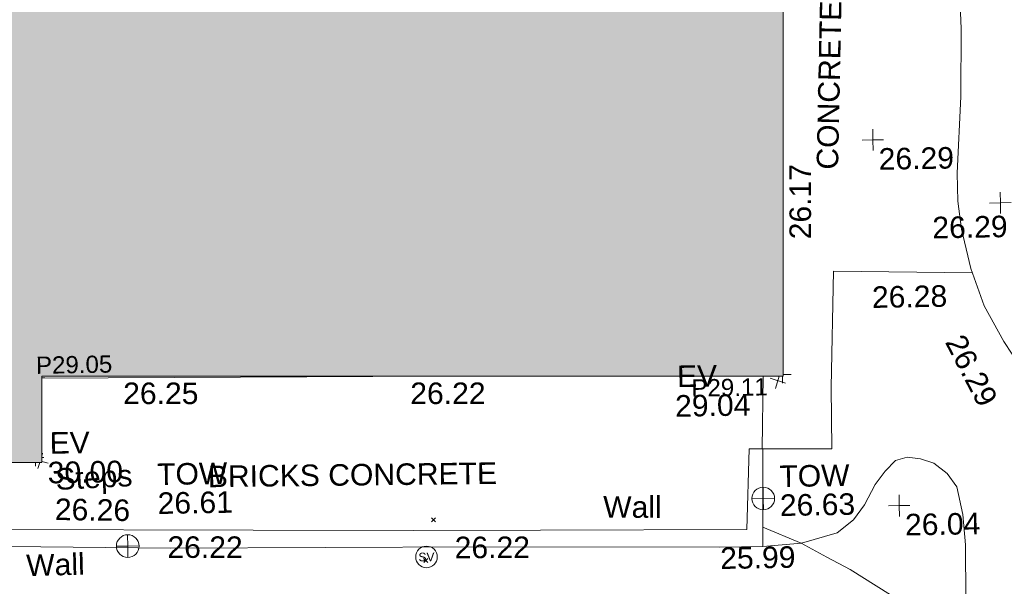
# Model space of a CAD drawing. Header units: millimetres. Extents: x -287732 to 520720, y -88450 to 287754.
# Tile 62 of 256: x -138762 to -121618, y 46477 to 56340. Entities that reach past the tile are written whole.
import ezdxf

# ---------------------------------------------------------------- set-up
doc = ezdxf.new("R2010")
doc.units = ezdxf.units.MM
doc.linetypes.add('IMPORT-UG_ELEC_STREET LIGHTING_QLB2 _2_', pattern=[2700, 1500, -300.0000000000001, 0, -250, 150, -300.0000000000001, 0, -200])
for name, color, linetype, lineweight, true_color in [('00_TOPO_EAVE', 7, 'Continuous', 9, 0x666666), ('00_TOPO_FOOTPATH', 7, 'Continuous', 9, 0xa50000), ('00_TOPO_LEVEL_SPOT', 7, 'Continuous', 9, 0x666666), ('00_TOPO_SERV_STOP_VALVE', 7, 'Continuous', 9, 0x666666), ('00_TOPO_TOP_OF_WALL', 7, 'Continuous', 9, 0x666666), ('00_TOPO_WALL', 7, 'Continuous', 9, 0x7c00a5), ('00_UAV_BUILDING_OUTLINE', 5, 'Continuous', 9, 0x0000ff), ('00_UAV_FORM_LINES', 7, 'Continuous', 9, 0x666666), ('00_UAV_STEPS', 7, 'Continuous', 9, 0x666666), ('00_UAV_WALL', 7, 'Continuous', 9, 0x7c00a5), ('01_DTM_CONTOUR_MNR', 7, 'Continuous', 9, 0xa5a552), ('12333-PUM-2D-U-0001-C01 - Rev2_REVIT IMPORT_dwg', 7, 'Continuous', 9, 0x767676), ('A_RHA_Line', 7, 'Continuous', 9, 0x00a600)]:
    doc.layers.add(name, color=color, linetype=linetype, lineweight=lineweight, true_color=true_color)
for name, color, linetype, lineweight in [('00_TOPO_SURFACE', 7, 'Continuous', 9), ('00_TOPO_SURVEY_TEXT', 7, 'Continuous', 9), ('00_UAV_SURVEY_TEXT', 7, 'Continuous', 9), ('A_RHA_Detail', 7, 'Continuous', 9), ('GEN-TEXT', 7, 'Continuous', 9), ('PARAPET', 7, 'Continuous', 9), ('PARAPET_LVL', 7, 'Continuous', 9)]:
    doc.layers.add(name, color=color, linetype=linetype, lineweight=lineweight)
doc.styles.add('Arial_3', font='arial.ttf', dxfattribs={"height": 299.9999999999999})
doc.styles.add('Swis721 Lt BT', font='swissl.ttf', dxfattribs={"height": 399.9999999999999})
doc.styles.add('Swis721 Lt BT_2', font='swissl.ttf', dxfattribs={"height": 375})

# ---------------------------------------------------------------- blocks, each defined once
blk = doc.blocks.new('12333-PUM-2D-U-0001-C01 - Rev2_REVIT IMPORT_dwg_MSL_Eaves_SYM_1-V29-Site Location Plan Proposed')
at = {"layer": '00_TOPO_EAVE', "color": 254, "true_color": 0xcccccc}
for p, q in [((69.72787777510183, 214.1792794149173), (116.0873754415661, 356.5791934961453)), ((-116.0873754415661, -356.5791934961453), (-21.5309100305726, -66.13530975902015)), ((356.5791934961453, -116.0873754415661), (65.6385079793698, -21.36917200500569))]:
    blk.add_line(p, q, dxfattribs=at)
blk = doc.blocks.new('12333-PUM-2D-U-0001-C01 - Rev2_REVIT IMPORT_dwg_MSL_Eaves_SYM_1-V30-Site Location Plan Proposed')
at = {"layer": '00_TOPO_EAVE', "color": 254, "true_color": 0xcccccc}
for p, q in [((356.5791934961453, -116.0873754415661), (-356.5791934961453, 116.0873754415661)), ((-116.0873754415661, -356.5791934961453), (67.17611227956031, 206.3411619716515))]:
    blk.add_line(p, q, dxfattribs=at)
blk = doc.blocks.new('12333-PUM-2D-U-0001-C01 - Rev2_REVIT IMPORT_dwg_MM-2077200-Site Location Plan Proposed')
at = {"layer": '00_TOPO_LEVEL_SPOT', "color": 254, "true_color": 0xcccccc, "flags": 128}
for points in [[(500.0000000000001, 0), (0, 0), (0, 500.0000000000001)], [(0, -500.0000000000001), (0, 0), (-500.0000000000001, 0)]]:
    blk.add_lwpolyline(points, dxfattribs=at)
blk = doc.blocks.new('12333-PUM-2D-U-0001-C01 - Rev2_REVIT IMPORT_dwg_TOW-2077202-Site Location Plan Proposed')
at = {"layer": '00_TOPO_TOP_OF_WALL', "color": 254, "true_color": 0xcccccc, "flags": 128}
for points in [[(0, 525.0554400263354), (0, 0), (-525.0554401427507, 0)], [(525.0554401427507, 0), (0, 0), (0, -525.0554400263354)]]:
    blk.add_lwpolyline(points, dxfattribs=at)
at = {"layer": '00_TOPO_TOP_OF_WALL', "color": 254, "true_color": 0xcccccc}
blk.add_circle((0, 0), 525.0554401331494, dxfattribs=at)
blk = doc.blocks.new('12333-PUM-2D-U-0001-C01 - Rev2_REVIT IMPORT_dwg_MSL_Sluice_Valve_SYM-2077246-Site Location Plan Proposed')
at = {"layer": '00_TOPO_SERV_STOP_VALVE', "color": 254, "true_color": 0xcccccc}
blk.add_circle((0, 0), 500.0000000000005, dxfattribs=at)
at = {"layer": '00_TOPO_SERV_STOP_VALVE', "insert": (0, 198.9876086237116), "char_height": 399.9999999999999, "width": 785.1100955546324, "attachment_point": 2, "line_spacing_factor": 1.005061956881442, "style": 'Swis721 Lt BT'}
blk.add_mtext('SV', dxfattribs=at)
blk = doc.blocks.new('12333-PUM-2D-U-0001-C01 - Rev2_REVIT IMPORT_dwg_MGS62954_T2_Galway_ITM_3d_Rev1-2077680-Site Location Plan Proposed')
at = {"layer": '00_TOPO_FOOTPATH', "color": 254, "true_color": 0xcccccc, "flags": 128}
blk.add_lwpolyline([(533777538.1819847, 725616496.4168013), (533778613.2895741, 725616484.6170917), (533779126.9856635, 725616469.1838763), (533779329.3534798, 725616457.2921363), (533779555.8578035, 725616374.3420746), (533779758.8535114, 725616279.5434996), (533779861.9477856, 725616214.4095683), (533780010.166481, 725616050.1229175), (533780205.9056981, 725615733.0378702), (533780366.7064798, 725615302.0103011), (533780513.7881675, 725614865.155266), (533780572.4878369, 725614425.0875031), (533780591.8629357, 725613737.5710012), (533780566.1546593, 725612554.8840784), (533780477.8303953, 725611220.3018545), (533780480.3784057, 725610732.9376119), (533780532.0616412, 725610243.2801838), (533780683.1143526, 725609556.3926386), (533780906.2821769, 725608902.7706465), (533781239.9884506, 725608278.772731), (533781800.8862864, 725607382.016971), (533781756.5657898, 725605537.4467443), (533781725.3712258, 725601166.1869714), (533781678.9845585, 725599996.7262207)], dxfattribs=at)
at = {"layer": '00_TOPO_SURFACE', "color": 254, "true_color": 0xcccccc}
blk.add_line((533777036.5826259, 725607745.2262388), (533777000.0398872, 725606481.7566099), dxfattribs=at)
at = {"layer": '00_TOPO_SURFACE', "color": 254, "true_color": 0xcccccc, "flags": 128}
blk.add_lwpolyline([(533780708.236141, 725609482.8150358), (533778294.6640255, 725609553.2556732), (533778218.010474, 725607534.1525539), (533778212.6665731, 725606457.9720769), (533777020.4801217, 725606481.7145505), (533777009.843955, 725606481.533757)], dxfattribs=at)
at = {"layer": '00_TOPO_WALL', "color": 254, "true_color": 0xcccccc, "flags": 128}
blk.add_lwpolyline([(533757819.2392223, 725605429.4615088), (533757805.0682338, 725605120.706388), (533761592.0078224, 725605072.8262004), (533766662.0254955, 725604935.4632813), (533772059.5978797, 725604859.8200961), (533776234.0175633, 725604782.5336486), (533776978.8571448, 725604780.2122495), (533776994.4910346, 725605686.7466115), (533777010.121761, 725606480.6122104), (533776769.9369526, 725606486.9870002)], dxfattribs=at)
at = {"layer": '00_UAV_FORM_LINES', "color": 254, "true_color": 0xcccccc, "flags": 128}
blk.add_lwpolyline([(533776978.8571448, 725604780.2122495), (533777654.8955, 725604830.6235001), (533778279.8954999, 725604999.6235001), (533778565.8955001, 725605215.6235001), (533778762.8955, 725605476.6235001), (533778955.8954999, 725605825.6235001), (533779132.8954999, 725606057.6235001), (533779317.8955001, 725606239.6235), (533779517.8955, 725606291.6235), (533779753.8955001, 725606258.6235), (533779982.8954999, 725606178.6235), (533780212.8955001, 725605993.6235), (533780372.8954999, 725605763.6235), (533780472.8954999, 725605276.6235001), (533780510.8955001, 725604750.6235001), (533780454.8955, 725600008.6235), (533780379.8954999, 725597528.6234999), (533780272.8955001, 725596598.6235001), (533780161.8954999, 725595804.6235001)], dxfattribs=at)
at = {"layer": '00_UAV_WALL', "color": 254, "true_color": 0xcccccc, "flags": 128}
blk.add_lwpolyline([(533776769.9369526, 725606486.9870002), (533776703.8956792, 725605080.6234189), (533773112.3530274, 725605133.2762522), (533770905.8956793, 725605165.623419), (533768113.2162371, 725605220.2694452), (533763597.8956792, 725605308.6234189)], dxfattribs=at)
at = {"layer": '01_DTM_CONTOUR_MNR', "color": 254, "true_color": 0xcccccc, "flags": 128}
blk.add_lwpolyline([(533781150.0299785, 725600445.6880859), (533781029.5691383, 725601097.7333237), (533780489.7646504, 725602873.1713252), (533780490, 725602850), (533780281.4703628, 725603185.4509455), (533778496.1107269, 725604357.1389772), (533778091.9234627, 725604577.6931739), (533777650.0000001, 725604830.0000001), (533776984.6820986, 725605117.97342)], dxfattribs=at)
at = {"xscale": 0.375, "yscale": 0.375, "zscale": 0.375}
for name, p in [('12333-PUM-2D-U-0001-C01 - Rev2_REVIT IMPORT_dwg_MM-2077200-Site Location Plan Proposed', (533779019.3547527, 725611824.7356838)), ('12333-PUM-2D-U-0001-C01 - Rev2_REVIT IMPORT_dwg_MM-2077200-Site Location Plan Proposed', (533781220, 725610690.0000001)), ('12333-PUM-2D-U-0001-C01 - Rev2_REVIT IMPORT_dwg_MSL_Eaves_SYM_1-V30-Site Location Plan Proposed', (533777293.3252901, 725607662.9536364)), ('12333-PUM-2D-U-0001-C01 - Rev2_REVIT IMPORT_dwg_MSL_Eaves_SYM_1-V29-Site Location Plan Proposed', (533764427.3592075, 725606490.2140942)), ('12333-PUM-2D-U-0001-C01 - Rev2_REVIT IMPORT_dwg_TOW-2077202-Site Location Plan Proposed', (533777002.1306774, 725605616.7505282)), ('12333-PUM-2D-U-0001-C01 - Rev2_REVIT IMPORT_dwg_MM-2077200-Site Location Plan Proposed', (533779366.916047, 725605452.4166504)), ('12333-PUM-2D-U-0001-C01 - Rev2_REVIT IMPORT_dwg_TOW-2077202-Site Location Plan Proposed', (533765923.2974746, 725604982.4009554)), ('12333-PUM-2D-U-0001-C01 - Rev2_REVIT IMPORT_dwg_MSL_Sluice_Valve_SYM-2077246-Site Location Plan Proposed', (533771120.9583463, 725604702.4859914))]:
    blk.add_blockref(name, p, dxfattribs=at)
at = {"layer": '00_TOPO_EAVE', "char_height": 375, "attachment_point": 1, "line_spacing_factor": 1.005061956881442, "style": 'Swis721 Lt BT_2'}
for s, insert, width in [('EV', (533775537.466335, 725607956.4014934), 736.078940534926), ('29.04', (533775495.6445013, 725607440.9180723), 1495.902363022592), ('EV', (533764594.6859806, 725606986.9811611), 736.078940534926), ('30.00', (533764552.8641471, 725606471.4977401), 1495.902363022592)]:
    blk.add_mtext(s, dxfattribs=dict(at, insert=insert, width=width))
at = {"layer": '00_TOPO_FOOTPATH', "color": 251, "true_color": 0x666666, "insert": (533780542.7175947, 725608452.1756315), "char_height": 375, "width": 1495.902363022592, "attachment_point": 1, "rotation": 296.5791273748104, "line_spacing_factor": 1.005061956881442, "style": 'Swis721 Lt BT_2'}
blk.add_mtext('26.29', dxfattribs=at)
at = {"layer": '00_TOPO_LEVEL_SPOT', "char_height": 375, "width": 1495.902363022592, "attachment_point": 1, "line_spacing_factor": 1.005061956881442, "style": 'Swis721 Lt BT_2'}
for s, insert in [('26.29', (533779114.4808528, 725611677.3102245)), ('26.29', (533780027.4141576, 725610466.5386208)), ('26.04', (533779461.9808528, 725605305.0102246))]:
    blk.add_mtext(s, dxfattribs=dict(at, insert=insert))
at = {"layer": '00_TOPO_SURFACE', "color": 251, "true_color": 0x666666, "insert": (533778954.9176467, 725609274.4535198), "char_height": 375, "width": 1495.902363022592, "attachment_point": 1, "line_spacing_factor": 1.005061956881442, "style": 'Swis721 Lt BT_2'}
blk.add_mtext('26.28', dxfattribs=at)
at = {"layer": '00_TOPO_SURVEY_TEXT', "color": 251, "true_color": 0x666666, "insert": (533778029.1007741, 725611328.7737684), "char_height": 375, "width": 3286.236302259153, "attachment_point": 1, "rotation": 87.82941180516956, "line_spacing_factor": 1.005061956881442, "style": 'Swis721 Lt BT_2'}
blk.add_mtext('CONCRETE', dxfattribs=at)
at = {"layer": '00_TOPO_TOP_OF_WALL', "char_height": 375, "attachment_point": 1, "line_spacing_factor": 1.005061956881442, "style": 'Swis721 Lt BT_2'}
for s, insert, width in [('TOW', (533766456.8656548, 725606409.4780602), 1343.937678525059), ('TOW', (533777288.8854433, 725606185.2474023), 1343.937678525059), ('26.61', (533766456.8656548, 725605905.7413415), 1495.902363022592), ('26.63', (533777288.8854433, 725605681.5106834), 1495.902363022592)]:
    blk.add_mtext(s, dxfattribs=dict(at, insert=insert, width=width))
at = {"layer": '00_TOPO_WALL', "color": 251, "true_color": 0x666666, "insert": (533764148.9745502, 725604865.0469583), "char_height": 375, "width": 1130.237340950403, "attachment_point": 1, "rotation": 0.4438818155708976, "line_spacing_factor": 1.005061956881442, "style": 'Swis721 Lt BT_2'}
blk.add_mtext('Wall', dxfattribs=at)
at = {"layer": '00_TOPO_WALL', "color": 251, "true_color": 0x666666, "insert": (533776234.0000002, 725604777.7296079), "char_height": 375, "width": 1495.902363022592, "attachment_point": 1, "line_spacing_factor": 1.005061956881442, "style": 'Swis721 Lt BT_2'}
blk.add_mtext('25.99', dxfattribs=at)
at = {"layer": '00_UAV_BUILDING_OUTLINE', "color": 251, "true_color": 0x666666, "char_height": 375, "width": 1495.902363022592, "attachment_point": 1, "line_spacing_factor": 1.005061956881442, "style": 'Swis721 Lt BT_2'}
for s, insert, rotation in [('26.17', (533777536.8946688, 725610119.6389575), 89.00538470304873), ('26.25', (533765893.7167187, 725607829.2578756), 359.0053846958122), ('26.22', (533770891.8951653, 725607742.4842206), 359.00538470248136)]:
    blk.add_mtext(s, dxfattribs=dict(at, insert=insert, rotation=rotation))
at = {"layer": '00_UAV_STEPS', "char_height": 375, "attachment_point": 1, "line_spacing_factor": 1.005061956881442, "style": 'Swis721 Lt BT_2'}
for s, insert, width, rotation in [('Steps', (533764679.6927752, 725606354.3246492), 1552.889119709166, 1.944979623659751), ('26.26', (533764672.7087352, 725605832.891746), 1495.902363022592, 358.1535440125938)]:
    blk.add_mtext(s, dxfattribs=dict(at, insert=insert, width=width, rotation=rotation))
at = {"layer": '00_UAV_SURVEY_TEXT', "color": 251, "true_color": 0x666666, "insert": (533767340.668657, 725606356.1347108), "char_height": 375, "width": 5617.944430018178, "attachment_point": 1, "rotation": 359.6751401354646, "line_spacing_factor": 1.005061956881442, "style": 'Swis721 Lt BT_2'}
blk.add_mtext('BRICKS CONCRETE', dxfattribs=at)
at = {"layer": '00_UAV_WALL', "color": 251, "true_color": 0x666666, "char_height": 375, "attachment_point": 1, "line_spacing_factor": 1.005061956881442, "style": 'Swis721 Lt BT_2'}
for s, insert, width, rotation in [('Wall', (533774216.6662974, 725605706.1475635), 1130.237340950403, 358.8619849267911), ('26.22', (533766617.980841, 725605140.102873), 1495.902363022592, 358.879002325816), ('26.22', (533771617.5289143, 725605045.7751644), 1495.902363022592, 359.1600910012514)]:
    blk.add_mtext(s, dxfattribs=dict(at, insert=insert, width=width, rotation=rotation))
blk = doc.blocks.new('12333-PUM-2D-U-0001-C01 - Rev2_REVIT IMPORT_dwg_SPOT-V220-Site Location Plan Proposed')
at = {"layer": 'PARAPET_LVL', "color": 253, "true_color": 0xaaaaaa}
for p, q in [((368.2887577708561, 0), (500.0000000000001, 0)), ((0, -273.1504797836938), (0, -500.0000000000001))]:
    blk.add_line(p, q, dxfattribs=at)
blk = doc.blocks.new('12333-PUM-2D-U-0001-C01 - Rev2_REVIT IMPORT_dwg_SPOT-V221-Site Location Plan Proposed')
at = {"layer": 'PARAPET_LVL', "color": 253, "true_color": 0xaaaaaa}
blk.add_line((319.444751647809, 0), (500.0000000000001, 0), dxfattribs=at)
blk = doc.blocks.new('12333-PUM-2D-U-0001-C01 - Rev2_REVIT IMPORT_dwg_SPOT-V222-Site Location Plan Proposed')
at = {"layer": 'PARAPET_LVL', "color": 253, "true_color": 0xaaaaaa}
for p, q in [((40.23158849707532, 0), (500.0000000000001, 0)), ((0, -88.43398399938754), (0, -500.0000000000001))]:
    blk.add_line(p, q, dxfattribs=at)
blk = doc.blocks.new('12333-PUM-2D-U-0001-C01 - Rev2_REVIT IMPORT_dwg-1620468-Site Location Plan Proposed')
at = {"layer": 'GEN-TEXT', "color": 253, "true_color": 0xaaaaaa}
for p, q in [((130139.9948138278, -10544.71151775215), (130210.705491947, -10474.00083963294)), ((130210.705491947, -10544.71151775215), (130139.9948138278, -10474.00083963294)), ((129991.9948137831, -11249.71151771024), (130062.7054919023, -11179.00083959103)), ((130062.7054919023, -11249.71151771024), (129991.9948137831, -11179.00083959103))]:
    blk.add_line(p, q, dxfattribs=at)
at = {"layer": 'PARAPET', "color": 253, "true_color": 0xaaaaaa}
blk.add_line((130319.9254824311, -8011.265542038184), (123397.5041086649, -7921.765165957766), dxfattribs=at)
blk.add_blockref('12333-PUM-2D-U-0001-C01 - Rev2_REVIT IMPORT_dwg_MGS62954_T2_Galway_ITM_3d_Rev1-2077680-Site Location Plan Proposed', (-533641079.6498471, -725615854.3561786))
at = {"xscale": 0.3, "yscale": 0.3, "zscale": 0.3}
for name, p in [('12333-PUM-2D-U-0001-C01 - Rev2_REVIT IMPORT_dwg_SPOT-V221-Site Location Plan Proposed', (123301.6914834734, -7920.567064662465)), ('12333-PUM-2D-U-0001-C01 - Rev2_REVIT IMPORT_dwg_SPOT-V222-Site Location Plan Proposed', (136294.8914832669, -8088.467064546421)), ('12333-PUM-2D-U-0001-C01 - Rev2_REVIT IMPORT_dwg_SPOT-V220-Site Location Plan Proposed', (123262.9914833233, -9305.667064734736))]:
    blk.add_blockref(name, p, dxfattribs=at)
at = {"layer": 'PARAPET_LVL', "char_height": 299.9999999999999, "width": 1590.340713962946, "attachment_point": 1, "line_spacing_factor": 0.9417779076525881, "style": 'Arial_3'}
for s, insert in [('P29.05', (123301.6914834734, -7547.953540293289)), ('P29.11', (134704.7760530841, -8143.708099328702))]:
    blk.add_mtext(s, dxfattribs=dict(at, insert=insert))

msp = doc.modelspace()

# ---------------------------------------------------------------- hatches: boundary and pattern name
at = {"layer": 'A_RHA_Detail', "true_color": 0xc0c0c0}
h = msp.add_hatch(color=9, dxfattribs=at)
h.paths.add_polyline_path([(-80880.60083809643, -68502.79057078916), (-80400.865924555, -68483.41509113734), (-80400.865924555, -62984.64684185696), (-24474.85765177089, -63009.32043784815), (-24456.14471271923, -50840.30023858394), (-36622.55041039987, -50831.65104353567), (-36622.55041039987, -44228.57792613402), (-50959.0526582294, -44218.38599194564), (-50959.0526582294, -42573.78171514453), (-54563.9325804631, -42571.21897729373), (-54565.69773352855, -45054.17447474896), (-92408.82109321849, -45027.27149621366), (-92411.78875845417, -49201.74309222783), (-100061.9988811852, -49201.74309222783), (-100052.2214449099, -64852.82557838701), (-86120.90825229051, -64852.82557838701), (-86092.1662649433, -62957.90041523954), (-84861.10047608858, -62957.90041523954), (-84854.79052929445, -68240.109737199), (-80870.60226892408, -68240.10973722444)])
h.paths.add_polyline_path([(-137238.9269902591, -68461.9384092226), (-132719.7426408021, -68433.0633692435), (-132847.0731201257, -62850.04282283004), (-130454.6837966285, -62916.63108078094), (-130498.2830220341, -61355.85393642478), (-117581.136331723, -61423.42893438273), (-117492.3908565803, -49183.91309190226), (-125136.5200282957, -49178.47881952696), (-125133.572703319, -45032.61887136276), (-163007.1824077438, -45005.6942194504), (-163007.1824076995, -44090.2963411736), (-163123.8521269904, -44090.21339942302), (-163122.6389897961, -42383.75184302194), (-166563.8543419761, -42383.75184298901), (-166565.034908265, -44044.39824208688), (-193158.4656786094, -44025.49275805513), (-193195.152889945, -62863.65652504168), (-137269.7106414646, -62916.63108078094), (-137254.3708868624, -65679.90523788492)])
h.paths.add_polyline_path([(120310.9497607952, -32334.28230164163), (120312.4652266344, -31610.73011961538), (133451.2244789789, -31638.24899384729), (133469.2230092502, -19717.98315780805), (121295.7536929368, -19692.48606430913), (121319.8434528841, -8190.941560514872), (112277.0825930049, -8172.001674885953), (112263.1770823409, -14811.1234547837), (78285.85310969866, -14739.95861438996), (78292.82277619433, -8167.077575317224), (75241.99098605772, -8160.673431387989), (69355.76844233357, -8152.931592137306), (69353.6659720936, -9156.74635762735), (68372.60878945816, -9154.691552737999), (68372.60878945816, -13705.52853215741), (69333.7233474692, -13707.54156770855), (69325.07112547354, -16249.53369228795), (66623.4489111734, -16249.53369228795), (66619.79243935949, -17995.29925530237), (65989.07757494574, -17995.2992552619), (65985.44262772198, -19730.78799483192), (57152.23993377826, -19712.28702421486), (57127.42535098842, -31559.89463417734), (70277.87165424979, -31587.43801817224), (70277.87165431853, -32271.7414715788), (78263.96947909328, -32285.12944888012), (78266.62661740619, -31019.79372153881), (112335.8856506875, -31091.15111860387), (112335.8856506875, -32317.57330553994), (119781.4233959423, -32333.17321913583)])
h.paths.add_polyline_path([(7503.717409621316, -1791.439263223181), (15482.43097392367, -674.0213231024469), (15484.0826588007, 148.1327206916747), (56188.28042539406, 205.5276654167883), (56155.84326007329, 14338.3166313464), (18016.62665935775, 14236.48149539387), (17967.9025208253, 34313.18372071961), (21727.10644863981, 34324.0692624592), (21708.90974962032, 40608.10218321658), (18009.66447159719, 40608.10218321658), (17995.54603706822, 45483.75063442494), (9770.084204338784, 45420.6329473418), (3966.213879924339, 45446.76585222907), (3984.771235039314, 14176.56786832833), (1023.062455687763, 14176.56786837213), (-276.5134647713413, 14190.52623461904), (-231.6790044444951, 5968.135265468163), (-226.4491536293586, 193.7444677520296), (553.0869992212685, 183.4716499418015), (7477.609307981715, 143.2867586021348), (7488.638446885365, -674.0213231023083)])
h.paths.add_polyline_path([(77755.59663317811, 53.47451145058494), (77729.51881611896, 1699.844979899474), (94464.47132486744, 1659.976083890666), (94606.37913471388, 17991.390236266), (88810.4190114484, 18015.03260816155), (88799.89418497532, 14436.74271609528), (69413.88950349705, 14457.8773889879), (69377.35724448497, 99.62816357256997), (75241.99098605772, 67.32134432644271)])
h.paths.add_polyline_path([(61252.12079701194, 46453.95617366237), (105774.7348988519, 46472.68783506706), (105768.2642198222, 61852.61234306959), (92285.13876309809, 61852.61234306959), (92308.59670399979, 65784.30757140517), (96107.4668000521, 65767.60445243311), (96059.68081117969, 75209.20847378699), (101084.8427276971, 75071.88872764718), (104988.0046543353, 74765.36560406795), (108403.6894220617, 74363.8408943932), (112009.2703903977, 73787.25420861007), (115645.3524815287, 73049.69667206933), (116890.8108051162, 72761.69136252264), (120208.9929833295, 71893.18353872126), (120865.241739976, 71703.68484519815), (124135.6329506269, 70669.67317906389), (127435.6253142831, 69480.50055823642), (127820.4368670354, 69394.93141813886), (128274.3081769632, 69331.69585753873), (128731.8791144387, 69306.66104516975), (129189.9401488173, 69320.00258290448), (129645.2782985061, 69371.62688826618), (130094.6997111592, 69461.17185603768), (130535.0520071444, 69588.00939074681), (130963.246434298, 69751.24981927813), (131376.2795165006, 69949.74812590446), (131771.2541232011, 70182.11198903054), (132162.5575600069, 70460.5404660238), (132496.0921583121, 70741.69081113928), (132820.871367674, 71064.98072578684), (133117.4593294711, 71414.31364272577), (133383.77568926, 71787.23923950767), (133616.5473239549, 72178.5372844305), (133817.1647262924, 72590.54524898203), (133982.6025969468, 73017.89547513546), (134111.7005086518, 73457.59040801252), (134203.5529320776, 73906.54590458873), (134257.5155883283, 74361.61286216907), (134272.5462649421, 74819.5993153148), (134250.5259875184, 75277.29281745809), (134189.6227572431, 75731.48297747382), (134090.9274700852, 76178.98397757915), (133955.1324028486, 76616.65691993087), (133783.1900598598, 77041.43184345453), (133576.3064937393, 77450.32925647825), (133335.932843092, 77840.48103920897), (133063.7551572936, 78209.15055532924), (132761.6825665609, 78553.75185442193), (132431.8338935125, 78871.8678050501), (132076.5227905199, 79161.26705197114), (131698.2415080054, 79419.91966861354), (131299.6434187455, 79646.01139197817), (131093.5942456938, 79746.34209763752), (132146.0467355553, 83110.22226145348), (122787.7632953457, 86282.54285518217), (121604.3555412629, 82800.3591886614), (117095.9864227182, 83870.84033785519), (116841.9598400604, 83526.35449572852), (116120.5435466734, 91221.93611972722), (110237.7341284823, 91274.27491021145), (110194.3680786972, 90435.39030214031), (104988.0046543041, 90486.49901390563), (104973.2761846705, 94309.82427956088), (103746.1314668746, 94309.8242795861), (103839.9937121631, 122852.1474271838), (96365.09202306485, 122931.9599470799), (96350.3400238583, 123952.4168585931), (104555.5505249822, 123902.1925226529), (104607.3234458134, 120248.5396156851), (125502.5015002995, 120134.1933400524), (125662.0200253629, 137657.3796882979), (114479.5865733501, 137699.2256881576), (114382.306264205, 129149.9458158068), (104644.159003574, 129187.9975073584), (104577.9931702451, 126217.3903144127), (101184.4926406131, 126159.1566967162), (101264.6166812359, 135959.2655565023), (89967.23178808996, 135988.8856164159), (89927.63362986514, 125823.6463181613), (93630.53562302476, 125840.7948842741), (93580.65688892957, 122931.9599470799), (88697.38835376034, 122904.7310126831), (88679.3898954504, 95739.09143775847), (86378.25848996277, 95739.09143775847), (86378.18187189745, 96178.1008337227), (83279.50743284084, 96200.92083327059), (83273.62493422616, 95735.74732133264), (70169.67509619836, 95733.22421950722), (70166.26842742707, 96272.07409347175), (66674.99731294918, 96257.14073655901), (66654.74538556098, 95755.71092136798), (65784.77231079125, 95755.71092136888), (65887.65094984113, 117470.630565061), (53473.3427162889, 117487.9046429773), (53434.44066309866, 98570.46349063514), (40649.41626916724, 98570.46349063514), (40610.16711559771, 94406.01479078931), (38853.82372868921, 94410.36303440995), (38848.65589191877, 89463.65332729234), (40612.46601912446, 89518.45976927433), (40665.38257362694, 86257.73741128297), (38372.19584460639, 86305.72309285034), (38369.79374539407, 76901.0507917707), (50937.9512507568, 76944.40198294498), (50922.88567286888, 74598.78180889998), (56484.9061132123, 74588.85093771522), (56484.9061132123, 75194.85181995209), (92465.4037153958, 75233.0258166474), (92645.92783662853, 71766.64845094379), (89810.55521366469, 69362.83965827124), (85313.16173974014, 69360.94750420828), (85313.16173974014, 66907.4050808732), (75210.14498263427, 66903.15451589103), (75210.14498263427, 63815.70944550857), (70819.40014309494, 63815.70999200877), (70819.21601505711, 64253.35708059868), (69456.83415683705, 64253.35708059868), (69455.7195737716, 66901.99623166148), (61303.32856759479, 66898.5668068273), (61304.56054988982, 63970.32021231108), (70500.41048208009, 63970.32021219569), (70500.4088543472, 61852.59006207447), (61245.6438848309, 61848.69637488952), (61252.03558504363, 46656.49344428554)])
h.paths.add_polyline_path([(-17153.16561239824, 48569.32684293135), (-17153.16561224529, 60770.38083685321), (-29362.88357759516, 60774.70428694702), (-29362.88357759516, 67399.20394580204), (-43507.24466814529, 67405.01911303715), (-43488.5313307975, 69093.07334175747), (-45766.41866231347, 69109.32868388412), (-45794.3462003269, 67405.01911303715), (-47272.11273194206, 67404.2124544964), (-47272.44887633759, 66454.91798908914), (-86004.56386332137, 66468.63299519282), (-86006.66970787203, 60521.58362721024), (-92662.87722510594, 60521.58362721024), (-92665.2138765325, 50184.35611932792), (-79752.0168396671, 50179.78309939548), (-79752.016597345, 48591.4932381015), (-17157.7163123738, 48569.32845417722)])
h.paths.add_polyline_path([(-201056.4185878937, 48628.75479108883), (-138377.9751621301, 48634.64535779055), (-138377.9751621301, 50133.28201003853), (-125467.710581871, 50134.49626164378), (-125468.6909603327, 60566.1903686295), (-132186.8595614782, 60565.86652591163), (-132187.4203588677, 66533.0197876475), (-170643.3098734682, 66805.61809689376), (-170643.3098732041, 67738.78475848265), (-200340.0100486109, 67488.93693764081), (-200348.7171487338, 60827.78025104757), (-201057.5650552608, 60827.71357558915), (-201056.6510294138, 51102.04313372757)])
h.paths.add_polyline_path([(-240051.5126725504, 54769.19491160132), (-239444.490259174, 54811.10754483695), (-239186.5396223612, 54841.92927608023), (-238764.8191577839, 54940.98166103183), (-238382.4735933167, 55122.46891388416), (-237990.3402229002, 55354.87497234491), (-237269.2031023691, 55936.21515020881), (-237032.4836384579, 56225.56611516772), (-236793.0039602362, 56569.31473944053), (-236554.5880578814, 57004.26389721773), (-236432.7219585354, 57267.46508908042), (-236300.081527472, 57753.26238983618), (-236250.7285154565, 58017.17885684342), (-236235.6490609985, 58516.21786804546), (-236233.2538429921, 58987.85640053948), (-236213.7029795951, 59823.48083769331), (-236363.8287855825, 59820.86038205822), (-236634.0279869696, 60698.06075827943), (-236391.9547756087, 61432.19726339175), (-236225.4740089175, 61435.10319600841), (-236201.6036569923, 62637.68779596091), (-232563.5271750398, 62639.28734435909), (-232563.5271750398, 63049.03842404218), (-232732.1945866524, 63049.15302218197), (-232860.1521277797, 63457.95890274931), (-232731.606808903, 63914.24862697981), (-232560.8209656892, 63914.24862697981), (-232515.1276847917, 70598.00033009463), (-240628.6947849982, 70598.85496273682), (-240629.7923196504, 72350.98321577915), (-246412.6011212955, 72347.36085933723), (-246412.6011212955, 70616.45923936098), (-254449.5805725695, 70618.60952619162), (-254454.637144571, 70754.06491720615), (-254469.7140363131, 73191.66276250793), (-263883.2532625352, 73267.83063688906), (-263902.4181505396, 68260.74348553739), (-263714.8217520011, 68259.82096572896), (-263552.9672900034, 67819.65434396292), (-263719.0883117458, 67392.2068408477), (-263913.6298699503, 67392.20684284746), (-263956.7001913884, 58633.76423459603), (-260181.1963171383, 58611.22607638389), (-260192.3146983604, 56354.25111579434), (-257184.684388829, 56339.46086021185), (-257213.4419957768, 57092.93866021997), (-257338.5163846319, 57093.27331223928), (-257471.0109294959, 57531.74572308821), (-257338.5163845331, 58062.22513696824), (-257203.4956297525, 58064.06881289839), (-257173.5751889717, 58598.54056692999), (-256478.2273617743, 58575.27357994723), (-256478.2273617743, 58788.51859473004), (-256013.0091299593, 58911.92701534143), (-255397.0786664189, 58780.99767617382), (-255397.0786664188, 58595.982422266), (-243809.885361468, 58585.92793201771), (-243805.3570672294, 58352.04527760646), (-243740.939469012, 57884.52572680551), (-243619.0830608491, 57421.84877545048), (-243424.3877545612, 56943.65915412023), (-243247.1437899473, 56608.24157713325), (-243003.0710579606, 56249.99021479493), (-242732.2093200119, 55932.75703082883), (-242371.7230178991, 55603.12658811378), (-242141.255125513, 55424.88676767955), (-241804.9643037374, 55216.88439822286), (-241529.4640827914, 55077.02869055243), (-241100.6275144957, 54917.18295003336), (-240836.2134980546, 54840.82833176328), (-240453.4486195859, 54788.60784130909), (-240218.9578693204, 54777.28227442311)])
h.paths.add_polyline_path([(40276.69022552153, 59895.36417752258), (40328.62676029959, 69196.9439153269), (36588.99968785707, 69217.8245910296), (36619.46637569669, 74674.25962428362), (32264.36460078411, 74687.02318924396), (32233.48293867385, 69156.26826306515), (11916.69390495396, 69269.70959686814), (11966.66200111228, 78218.75165974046), (29087.509017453, 78123.15526808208), (29143.44567205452, 88141.1370047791), (15719.348796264, 88216.09212953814), (15732.60379610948, 90589.9978889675), (4594.294101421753, 90652.19003489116), (4525.129359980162, 78265.12250449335), (10096.76365553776, 78234.01258731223), (10077.43887221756, 74773.03821910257), (4547.641142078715, 74803.91453678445), (4465.579974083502, 60107.1600234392), (19125.89094760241, 60025.30234268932), (19139.86249374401, 62527.53804644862), (31738.59196305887, 62457.19146404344), (31724.55430858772, 59943.11609815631), (38369.79364225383, 59906.01157293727)])
h.paths.add_polyline_path([(-246083.0241259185, 72334.29150213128), (-246083.0594797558, 72334.30275087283), (-246208.2905500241, 72334.29150213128)])
h.paths.add_polyline_path([(-114575.3004830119, 112178.0758695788), (-114575.3246435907, 112178.0758695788), (-114707.2752166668, 115801.5811617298)])
h.paths.add_polyline_path([(-154699.9178765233, 101760.4080976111), (-114382.050333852, 101776.0542914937), (-114382.050333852, 106926.9360164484), (-113755.641395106, 106927.1792101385), (-113757.5507412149, 111847.2721531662), (-114431.6837526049, 111847.2721531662), (-114431.8097758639, 112178.0758695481), (-114575.3004830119, 112178.0758695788), (-114578.9984943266, 121707.2390833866), (-123056.9849702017, 121707.2390833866), (-123068.8201032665, 156452.7036899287), (-119381.2340625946, 156454.1348067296), (-119381.2340625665, 160165.8597952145), (-115501.031452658, 160167.3662801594), (-115503.3750945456, 166206.5793118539), (-132411.7987151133, 166599.6604729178), (-132411.8243278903, 166665.6603411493), (-135275.0124468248, 166664.5490317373), (-135275.0124468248, 166628.1883101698), (-135911.3205076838, 166628.1944502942), (-135911.3479256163, 166352.1604668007), (-152521.1633846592, 166345.7146753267), (-152518.3680955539, 159142.6836790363), (-150699.3133726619, 159117.9265656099), (-150758.5477087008, 122560.691203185), (-151059.2005266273, 122560.691203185), (-151061.0981347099, 121302.4374932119), (-154138.3148337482, 121372.6012653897), (-154138.3148337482, 121865.1834517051), (-154704.3888425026, 121867.2611370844), (-154688.5451973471, 119352.3937021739), (-154745.5933227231, 119352.3715636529), (-154745.5763474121, 118722.1532660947), (-160794.1544526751, 118748.7442832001), (-160794.1544526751, 119410.5425977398), (-163852.1622693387, 119422.408321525), (-163855.0715294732, 118762.2003111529), (-167568.6765459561, 118778.5256058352), (-166634.6619849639, 124395.1277019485), (-166930.050559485, 124500.0918161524), (-167568.6765459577, 124707.6250903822), (-168028.2173235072, 124841.3808647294), (-168630.5006276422, 124991.3056740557), (-169238.2056069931, 125117.4693074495), (-169850.3952285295, 125219.6772876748), (-170466.1255403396, 125297.7720169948), (-171089.11025998, 125351.8553033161), (-171704.4065937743, 125381.1774255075), (-172325.0479971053, 125386.3595015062), (-172782.2248668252, 125374.5832362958), (-173401.7764235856, 125337.4554476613), (-174109.844898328, 125263.4341236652), (-174634.1213722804, 125190.4100126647), (-175245.0145766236, 125080.719099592), (-176047.1958093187, 124895.7675260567), (-176665.4852587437, 124724.7228134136), (-177045.3001228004, 124609.1129151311), (-177631.5127792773, 124405.2077276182), (-176665.4852586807, 118818.5158794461), (-177558.9402083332, 118822.4435768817), (-177662.2853368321, 125263.4341236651), (-176365.3912351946, 126542.9270807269), (-159462.2970490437, 126319.910391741), (-157057.7396790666, 128609.0850976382), (-157060.6673204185, 136153.1661957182), (-158638.8016610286, 137740.2441626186), (-159352.3735831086, 137740.2441626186), (-161634.4140634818, 140201.1078539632), (-168727.9404945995, 140256.8191146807), (-171035.0401161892, 137942.8847305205), (-174184.1459014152, 137942.8847305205), (-176460.1167434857, 140292.2858551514), (-177341.6856934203, 140292.2858551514), (-177341.7113613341, 140358.4281613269), (-183428.5803825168, 140356.0660244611), (-185921.6385985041, 137917.4639994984), (-185921.6385985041, 131757.3091155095), (-186906.8767412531, 131756.9267733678), (-187725.3914540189, 130809.9989183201), (-187724.058890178, 127376.1828148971), (-186481.0281350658, 126304.5577463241), (-186479.4846754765, 122327.2959175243), (-185176.2828158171, 121059.4673825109), (-180304.1129154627, 121059.4673824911), (-180304.1136492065, 118802.0484409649), (-193555.3706955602, 118802.0484409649), (-193555.368699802, 133117.8341649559), (-192593.6442938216, 133118.2073819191), (-192593.6442938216, 134200.8158367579), (-192224.6284783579, 134200.9592041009), (-192225.5653014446, 136615.0101267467), (-192595.0012460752, 136615.0101267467), (-192595.4357332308, 137734.4745165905), (-193589.2709668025, 137734.4746851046), (-193589.2685988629, 147474.570583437), (-193163.2062206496, 147492.8644732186), (-192765.7252967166, 147531.087133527), (-192359.9383250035, 147589.5931622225), (-192199.8207947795, 147616.5827294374), (-191882.7548926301, 147682.9245600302), (-191568.5380070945, 147761.6632019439), (-191257.654638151, 147852.677242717), (-190828.6072909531, 148002.2045655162), (-190647.7999969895, 148070.9514233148), (-190349.7690789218, 148197.8750094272), (-190056.9509284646, 148336.4013817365), (-189769.797051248, 148486.3169427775), (-189405.3590254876, 148698.0567944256), (-189132.906026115, 148873.2749095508), (-188867.542109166, 149059.0543929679), (-188609.6764469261, 149255.1087866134), (-188354.9814055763, 149465.3525772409), (-188079.6339208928, 149713.879248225), (-187884.9836199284, 149901.8220103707), (-187545.928247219, 150265.8040604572), (-187446.29984479, 150378.3960832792), (-187241.3270201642, 150629.2310214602), (-187046.3599558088, 150887.9197697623), (-186861.6992771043, 151154.0634500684), (-186546.1373636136, 151669.829875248), (-186524.4196769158, 151707.0632450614), (-163675.2898318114, 151669.829875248), (-163687.5843045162, 148134.07679455), (-157303.6541541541, 148136.492106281), (-157303.6541541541, 155759.91501608), (-157557.4317586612, 155765.0384228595), (-157555.9168973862, 166678.0466575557), (-187009.2021991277, 166699.7464767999), (-187013.0952111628, 162054.4009359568), (-188707.17754695, 162044.5925187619), (-188705.9961892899, 155021.5333641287), (-188737.9999316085, 154650.5326604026), (-188799.0133969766, 154283.1866125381), (-188857.2045401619, 154035.4341107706), (-188966.1106131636, 153679.3368924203), (-189102.6200311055, 153332.8820747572), (-189265.8911675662, 152998.2056672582), (-189454.9174011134, 152677.371060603), (-189645.2484685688, 152421.3220123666), (-189916.9563410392, 152104.2450531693), (-190212.7041973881, 151809.4634871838), (-190530.6686598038, 151538.7947471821), (-190868.8893671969, 151293.9075915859), (-191225.281078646, 151076.3118324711), (-191597.6465194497, 150887.3490191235), (-192092.8415776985, 150682.5621956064), (-192519.2468154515, 150561.8451365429), (-192903.8930791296, 150482.240889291), (-193187.215491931, 150440.8868273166), (-193594.1866364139, 150407.1257787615), (-193594.5952989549, 151459.9895227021), (-205369.2399268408, 151455.4201247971), (-205354.4523517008, 113350.0822379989), (-207187.1580384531, 113349.3710182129), (-207184.3024929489, 105991.0636522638), (-205312.8748221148, 105991.1901500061), (-205311.2362476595, 101769.6553082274), (-175488.6451201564, 101781.2285901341), (-175488.6451201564, 110889.6985621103), (-154703.4627663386, 110897.5679794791), (-154700.2792295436, 102691.5597281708)])
h.paths.add_polyline_path([(193735.9435693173, 113047.8274774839), (208865.0938716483, 114991.0266430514), (208976.1154123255, 114126.6471160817), (216447.8967332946, 115086.3281915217), (216038.7305308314, 118271.9702413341), (232648.5073383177, 120405.3421626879), (233425.993615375, 114352.0734369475), (240632.2017567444, 115277.6440988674), (239854.8412683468, 121329.9334727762), (256406.8682407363, 123455.8879629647), (257091.7572256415, 118089.1198988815), (264572.2871227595, 119040.8180953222), (261877.8350555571, 138524.7609215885), (259178.7147038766, 138221.6086035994), (259197.3483655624, 137439.0084132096), (254686.1480587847, 136897.0007612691), (255412.6810205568, 131314.8303176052), (240852.7447969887, 129522.4514056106), (239771.0426543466, 137918.8519126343), (240649.5822431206, 138010.1984551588), (240062.3063116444, 142776.6750342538), (239165.7694642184, 142685.0143484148), (237630.9646614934, 151018.3171732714), (266172.8791088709, 154560.7889781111), (271297.1876944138, 142612.4006970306), (276531.7397502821, 144861.098714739), (274941.5029779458, 148527.9037281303), (302074.5307653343, 160134.9084326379), (300215.9323773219, 164320.1841173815), (301528.1613272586, 164907.0997989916), (300405.1237791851, 167477.8916353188), (299016.6944531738, 166945.7181824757), (295626.7488506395, 174518.754428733), (294333.0289184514, 177537.1551681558), (287288.8475947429, 174518.754428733), (289427.6893504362, 169661.0163463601), (272956.7816584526, 162557.1203578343), (271943.2187787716, 164897.4305293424), (267016.3118217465, 162764.0369715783), (268502.3094164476, 159357.0430143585), (265200.4029574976, 157946.4096681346), (226856.416695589, 153146.7821792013), (227510.3041274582, 148852.0205334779), (228280.9873165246, 141179.0007483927), (227302.3544112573, 141050.281300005), (227895.3788235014, 136433.1758633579), (228748.5501749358, 136523.8855003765), (229602.3077302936, 128023.7667641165), (217691.2359889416, 126493.8999679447), (217642.3600127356, 126874.433267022), (215138.5007311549, 126552.8357430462), (215194.9980427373, 126112.965074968), (215015.6132226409, 126089.924757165), (214840.9672575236, 127449.66446064), (192258.7012018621, 124549.1816390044), (193486.3576426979, 114991.0266430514)])
h.paths.add_polyline_path([(-78076.24187439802, 117605.5188722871), (-78076.23951902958, 117610.0871211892), (-78070.318122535, 129485.7330792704), (-74723.15926543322, 129478.385255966), (-74723.15926543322, 125435.7860624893), (-48015.64546086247, 125380.0246061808), (-47996.55031653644, 135872.5822179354), (-61198.15919578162, 135901.5630078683), (-74714.72264144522, 135923.5088764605), (-74723.6287602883, 131865.2975510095), (-78070.318122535, 131872.642169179), (-78062.97909487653, 149549.7689430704), (-58292.26570492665, 149541.5607197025), (-58292.26570491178, 148946.2407608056), (-37707.70924046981, 148937.6946533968), (-37703.30827430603, 159740.0672041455), (-44148.26955755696, 159742.7429641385), (-44148.26955755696, 162961.3319174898), (-49829.95437583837, 162961.3319174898), (-49830.92144130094, 160632.0129326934), (-78494.09026625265, 160643.9130440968), (-78494.09026625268, 161615.1537738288), (-78739.225852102, 161615.2555472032), (-78691.7919454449, 168187.9195488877), (-90844.57645036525, 168126.8149079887), (-90962.52567694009, 152686.7636277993), (-89064.97866809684, 152685.9758215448), (-89079.54115380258, 117610.0871211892), (-78374.80218507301, 117605.6428258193)])
h.paths.add_polyline_path([(69254.82576126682, 129235.9722870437), (69259.97086178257, 136167.789247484), (86068.0992678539, 136131.0235193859), (86008.66431381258, 164703.3084147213), (58789.63167882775, 164723.511581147), (58789.63167882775, 170119.2062865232), (54460.1632489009, 170122.4198087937), (54457.21717773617, 166153.279245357), (47042.2151650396, 166158.7829869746), (47041.10931533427, 164668.9097040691), (39173.27935198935, 164674.7495545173), (39172.83712618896, 164078.9539098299), (17014.87910992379, 164095.4005254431), (17002.38841206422, 147267.1142245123), (12659.63471563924, 147267.1142245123), (12653.60087534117, 139137.9291796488), (17031.41608901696, 139134.6797717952), (17024.5879174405, 129935.3194463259), (39191.34773726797, 129918.8662983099), (39191.34773726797, 129258.2867272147), (69014.0340609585, 129236.1510132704)])
h.paths.add_polyline_path([(39265.62356917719, 139467.8223435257), (33050.91021530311, 139484.1586867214), (33087.56357182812, 153427.9220784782), (39277.60130889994, 153411.6505991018), (39277.60130890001, 152830.3127277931), (43058.29603858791, 152820.3745823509), (43024.83899408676, 140092.5601633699), (39267.2657899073, 140092.5601633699)])
h.paths.add_polyline_path([(1979.548949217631, 189123.2414339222), (18699.10403225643, 189180.0465563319), (18678.46874730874, 195253.6675675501), (24349.02704561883, 195272.9334348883), (24334.96888372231, 199550.7690688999), (28829.78348974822, 199566.0403168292), (28798.3577216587, 208815.6446464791), (24334.949615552, 208806.151404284), (24333.90624841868, 209113.2475694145), (16811.59093053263, 209087.6903002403), (16806.58456499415, 208843.5909093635), (6772.293057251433, 208809.4991440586), (6797.166076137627, 201488.5780549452), (-8471.058649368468, 201436.7038490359), (-8471.058649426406, 200429.0172028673), (-11856.09020770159, 200417.5164702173), (-11823.72827009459, 190892.3684138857), (-7614.729360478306, 190906.6685966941), (-7614.729360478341, 190170.8290169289), (-4608.619189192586, 190169.2993656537), (-4608.238782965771, 190916.8832264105), (1973.379031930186, 190939.2444180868), (1977.122761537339, 189837.3456693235)])
h.paths.add_polyline_path([(-20506.22133143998, 190640.0286460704), (-20122.28942212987, 206347.1214480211), (-41550.34215551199, 207015.2557957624), (-41462.26177903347, 210449.6195896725), (-31391.41053372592, 210152.0276719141), (-31078.64493155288, 223862.5743669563), (-44305.08575743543, 224230.7972280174), (-44490.79956591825, 211865.5542346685), (-47510.12209648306, 211942.9901385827), (-47722.57925071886, 203659.0205614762), (-47076.06680548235, 203635.3001465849), (-47175.4684425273, 199531.9403872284), (-46801.21126120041, 199520.4703269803), (-46873.68175963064, 195478.5899481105), (-44600.40472248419, 195425.2559779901), (-44685.88459507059, 192243.2795180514), (-38073.99929115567, 192135.6564362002), (-38104.39995468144, 191126.972250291), (-21537.79264466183, 190668.5723412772)])
h.paths.add_polyline_path([(16801.02360973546, 195961.500137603), (9656.615133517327, 196015.1086063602), (9643.838150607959, 199513.9922857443), (11631.77992468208, 199485.8321209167), (11631.7920940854, 203322.2460456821), (16806.58456511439, 203391.4855728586), (16801.0407710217, 195984.4293109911)])
h.paths.add_polyline_path([(122084.9264926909, 200536.2570557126), (122088.1805162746, 206386.1947929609), (125211.1061638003, 206386.1947929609), (125211.1162733, 206645.8932837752), (126202.7098976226, 206645.8932838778), (126203.0204769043, 207041.0477229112), (130401.4034741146, 206979.0758390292), (130444.2691124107, 209883.280297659), (126202.8383603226, 209945.8832030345), (126203.0204769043, 214624.1281189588), (127364.791950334, 214624.1281190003), (127365.2106673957, 225380.2058567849), (126159.8599207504, 225380.2527798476), (126207.4133336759, 241475.3410923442), (119482.5411291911, 241495.8747898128), (119479.2041949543, 246182.0096278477), (109943.9121324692, 246175.2196735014), (109953.2702601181, 233033.381429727), (115000.5285021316, 233033.3814296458), (114999.579292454, 208653.4991933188), (112026.3032630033, 208653.4991933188), (112024.3519988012, 200538.6761891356), (122024.6079402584, 200536.2715596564)])
h.paths.add_polyline_path([(30087.05071580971, 200986.75440713), (38030.67179071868, 201028.6865660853), (38030.67179071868, 202922.9731660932), (38109.89531492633, 202923.3913649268), (38067.25569096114, 208827.6066631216), (38013.35839378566, 208827.6672237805), (38012.38630971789, 209012.5383931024), (30044.90685988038, 208970.480297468), (30076.83023715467, 202922.9203834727)])
h.paths.add_polyline_path([(195986.2599417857, 205661.5722736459), (202896.8751332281, 206052.0074670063), (202676.8862551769, 209945.7611691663), (195766.2710618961, 209555.3259759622)])
h.paths.add_polyline_path([(-91652.40581580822, 206392.6172135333), (-79454.24421187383, 206432.5105635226), (-79629.29258199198, 238245.6998510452), (-68904.21147484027, 238215.095164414), (-68918.55832832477, 246312.9061543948), (-68918.56040493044, 246314.0782553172), (-68756.515268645, 246312.9061543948), (-68755.20581930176, 246638.9786699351), (-79620.07671794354, 246651.3624133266), (-79606.5628449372, 247343.5411849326), (-82154.50636787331, 247318.0695596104), (-82154.50636787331, 247488.1275895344), (-91640.64698348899, 247472.5371040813), (-91638.72040628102, 246846.4753752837), (-131470.3702759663, 246641.42150215), (-131470.3702759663, 250159.5419305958), (-142857.1087886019, 250176.7939677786), (-142864.0554935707, 246220.0701029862), (-165118.8027587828, 246272.3986783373), (-165040.0492656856, 253907.936045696), (-178677.4727934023, 253929.5079730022), (-178699.5521575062, 238176.7234097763), (-138599.3373496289, 238209.4781454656), (-138548.4479938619, 206627.5237025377), (-126646.6702863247, 206572.2299428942), (-126666.6805510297, 234825.8818836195), (-124962.7180531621, 234825.9534805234), (-124969.0241559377, 234688.4891474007), (-91595.61129713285, 234664.3133306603), (-91650.87307429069, 207155.5994723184)])
h.paths.add_polyline_path([(142123.7078574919, 209113.5383730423), (152768.4446292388, 209127.3137314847), (152745.2992288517, 227012.63380935), (142100.5623961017, 226998.8584508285), (142121.8067345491, 210582.5602643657)])
h.paths.add_polyline_path([(168998.8561129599, 209274.9592350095), (169026.8416078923, 226860.3446540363), (161686.6780314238, 226876.6646907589), (161647.6783165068, 209291.3037608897), (168846.6177107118, 209275.2977201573)])
h.paths.add_polyline_path([(49761.46820719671, 218476.5678095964), (49794.00484360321, 223316.1680811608), (41274.07755982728, 223363.4010619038), (41273.58999769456, 223290.8795634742), (32187.30576796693, 223351.9666549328), (32202.10532419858, 225553.2987454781), (20081.83724695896, 225634.7833114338), (20035.26675877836, 218707.7438801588), (31566.33951793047, 218630.2204881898), (31566.12891731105, 218598.8950898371), (49750.1971391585, 218476.6435849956)])
h.paths.add_polyline_path([(162361.9830851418, 234154.05208666), (162366.6425722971, 241589.9129272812), (135261.102696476, 241630.986197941), (135249.088870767, 234197.8735112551), (160249.0277027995, 234157.4671671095)])
h.paths.add_polyline_path([(176458.8604389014, 246709.5724700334), (176516.2484477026, 252173.1529804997), (168884.2833866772, 252253.3171281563), (168934.86529241, 257068.9279575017), (164355.0504715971, 257117.0331241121), (164296.1746742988, 251511.808811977), (164416.8965511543, 251510.5407811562), (164367.8024342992, 246836.573754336), (171460.1142273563, 246762.0779818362)])

# ---------------------------------------------------------------- linework, layer by layer
at = {"layer": 'A_RHA_Line', "color": 7}
for p, q in [((-125468.0751255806, 54013.41618933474), (-125468.545009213, 59013.20215571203)), ((-125467.7105818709, 50134.49533920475), (-125468.0751255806, 54013.41618933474)), ((-138378.1160050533, 50133.28200995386), (-135467.6104597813, 50133.55554177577)), ((-138377.975162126, 48634.64535777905), (-138378.1160050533, 50133.28200995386)), ((-135467.6104597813, 50133.55554177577), (-130467.6605208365, 50134.02544036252)), ((-130467.6605208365, 50134.02544036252), (-125467.7105818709, 50134.49533920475)), ((-138968.3390979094, 48634.58987491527), (-138377.975162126, 48634.64535777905))]:
    msp.add_line(p, q, dxfattribs=at)

# ---------------------------------------------------------------- block references
at = {"layer": '12333-PUM-2D-U-0001-C01 - Rev2_REVIT IMPORT_dwg', "color": 254, "linetype": 'IMPORT-UG_ELEC_STREET LIGHTING_QLB2 _2_', "true_color": 0xffd4d4, "rotation": 0.9999999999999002}
msp.add_blockref('12333-PUM-2D-U-0001-C01 - Rev2_REVIT IMPORT_dwg-1620468-Site Location Plan Proposed', (-261895.0770586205, 55869.5817132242), dxfattribs=at)

doc.saveas('drawing.dxf')
